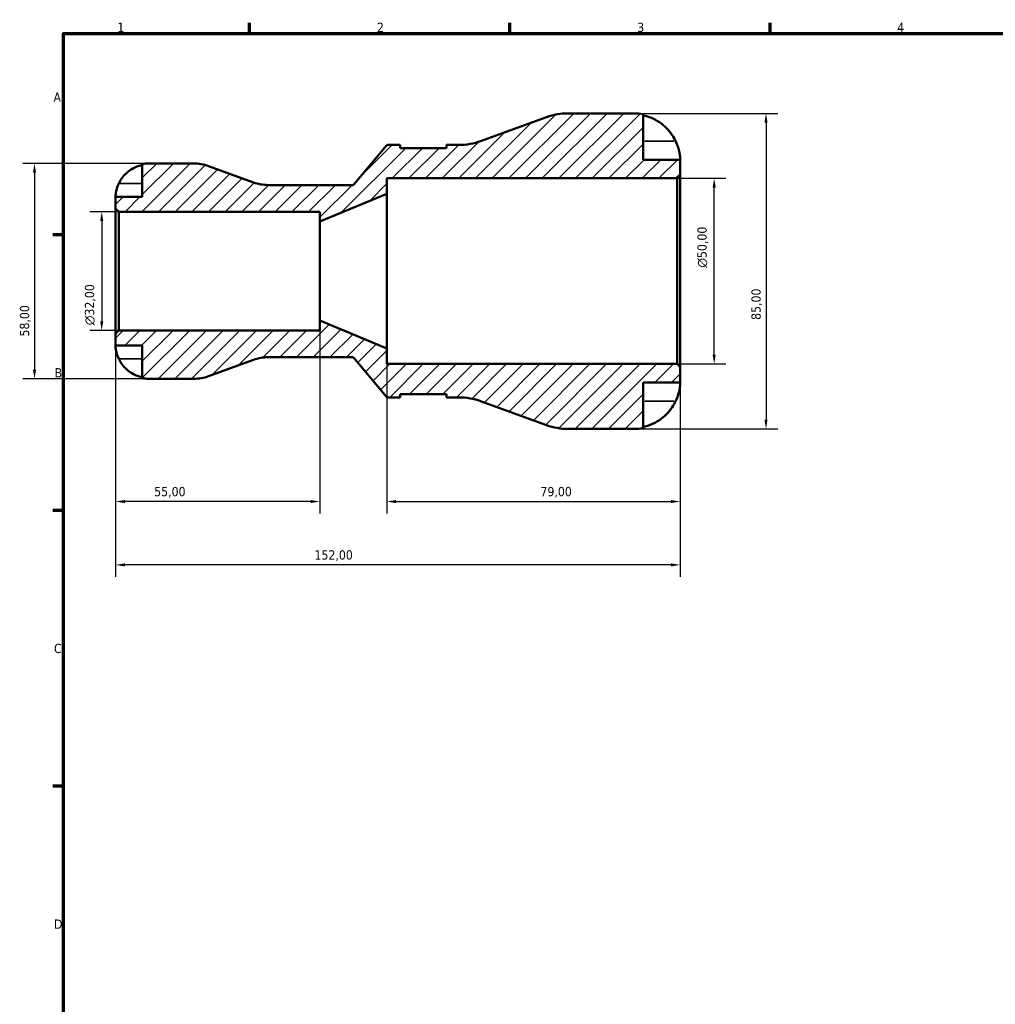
# Model space of a CAD drawing. Header units: millimetres. Extents: x 0 to 905, y 0 to 594.
# Tile 4 of 7: x 8 to 271, y 313 to 578. Entities that reach past the tile are written whole.
import ezdxf

# ---------------------------------------------------------------- set-up
doc = ezdxf.new("R2010")
doc.units = ezdxf.units.MM
for name, color, linetype, lineweight in [('Border (ISO)', 7, 'Continuous', 70), ('Dimension (ISO)', 7, 'Continuous', 25), ('Hatch (ISO)', 7, 'Continuous', 18), ('Visible (ISO)', 7, 'Continuous', 50), ('Visible Narrow (ISO)', 7, 'Continuous', 35)]:
    doc.layers.add(name, color=color, linetype=linetype, lineweight=lineweight)
doc.styles.add('Note Text (ISO)', font='tahoma.ttf')
doc.dimstyles.new('Default (ISO)', dxfattribs={"dimtxt": 2.5, "dimasz": 2.5, "dimexe": 3.175, "dimexo": 0, "dimgap": 0.762, "dimtad": 1, "dimrnd": 1e-08, "dimzin": 0, "dimtxsty": 'Note Text (ISO)', "dimcen": 0.09, "dimdle": 10, "dimclrd": 256, "dimclre": 256, "dimclrt": 232, "dimazin": 0, "dimtfac": 1.40208, "dimtmove": 0, "dimatfit": 3, "dimfxl": 1, "dimtolj": 1, "dimtzin": 0, "dimlwd": -1, "dimlwe": -1, "dimarcsym": 0})

# ---------------------------------------------------------------- blocks, each defined once
blk = doc.blocks.new('Borders Default Border')
at = {"layer": 'Border (ISO)'}
for p, q in [((70.08, 574), (70.08, 576.9)), ((140.17, 574), (140.17, 576.9)), ((210.25, 574), (210.25, 576.9)), ((20, 519.75), (17.1, 519.75)), ((20, 445.5), (17.1, 445.5)), ((20, 371.25), (17.1, 371.25))]:
    blk.add_line(p, q, dxfattribs=at)
at = {"layer": 'Border (ISO)', "flags": 128}
blk.add_lwpolyline([(20, 20), (20, 574), (821, 574), (821, 20), (20, 20)], dxfattribs=at)
at = {"layer": 'Border (ISO)', "color": 232, "true_color": 0xca0064, "char_height": 2.5, "attachment_point": 7, "style": 'Note Text (ISO)'}
for s, insert in [('1', (34.48, 574.4)), ('2', (104.37, 574.4)), ('3', (174.43, 574.35)), ('4', (244.42, 574.4)), ('A', (17.29, 555.62)), ('B', (17.59, 481.37)), ('C', (17.43, 407.08)), ('D', (17.43, 332.88))]:
    blk.add_mtext(s, dxfattribs=dict(at, insert=insert))
blk = doc.blocks.new('*D7')
at = {"layer": 'Defpoints', "color": 0, "transparency": 16777216}
for p in [(173.5, 552.5), (173.5, 467.5), (209.1, 467.5)]:
    blk.add_point(p, dxfattribs=at)
at = {"layer": 'Dimension (ISO)', "transparency": 16777216}
for p, q in [((173.5, 552.5), (212.27, 552.5)), ((209.1, 550), (209.1, 470)), ((173.5, 467.5), (212.27, 467.5))]:
    blk.add_line(p, q, dxfattribs=at)
for points in [[(208.68, 550), (209.51, 550), (209.1, 552.5)], [(208.68, 470), (209.51, 470), (209.1, 467.5)]]:
    blk.add_solid(points, dxfattribs=at)
at = {"layer": 'Dimension (ISO)', "color": 232, "true_color": 0xca0064, "transparency": 16777216, "insert": (205.16, 496.86), "char_height": 2.5, "attachment_point": 1, "rotation": 90, "style": 'Note Text (ISO)'}
blk.add_mtext('\\A1;85,00', dxfattribs=at)
blk = doc.blocks.new('*D8')
at = {"layer": 'Defpoints', "color": 0, "transparency": 16777216}
for p in [(185.15, 535), (195.15, 535), (185.15, 485)]:
    blk.add_point(p, dxfattribs=at)
at = {"layer": 'Dimension (ISO)', "transparency": 16777216}
for p, q in [((185.15, 535), (198.32, 535)), ((195.15, 487.5), (195.15, 532.5)), ((185.15, 485), (198.32, 485))]:
    blk.add_line(p, q, dxfattribs=at)
for points in [[(194.73, 532.5), (195.57, 532.5), (195.15, 535)], [(194.73, 487.5), (195.57, 487.5), (195.15, 485)]]:
    blk.add_solid(points, dxfattribs=at)
at = {"layer": 'Dimension (ISO)', "color": 232, "true_color": 0xca0064, "transparency": 16777216, "insert": (190.63, 510.94), "char_height": 2.5, "attachment_point": 1, "rotation": 90, "style": 'Note Text (ISO)'}
blk.add_mtext('\\A1;\\fAIGDT|b0|i0;\\H2.5000;\\ln\\fTahoma|b0|i0;\\H2.5000;50,00', dxfattribs=at)
blk = doc.blocks.new('*D9')
at = {"layer": 'Defpoints', "color": 0, "transparency": 16777216}
for p in [(89, 496.67), (34, 493.15), (34, 447.95)]:
    blk.add_point(p, dxfattribs=at)
at = {"layer": 'Dimension (ISO)', "transparency": 16777216}
for p, q in [((89, 496.67), (89, 444.77)), ((34, 493.15), (34, 444.77)), ((86.5, 447.95), (36.5, 447.95))]:
    blk.add_line(p, q, dxfattribs=at)
for points in [[(36.5, 448.36), (36.5, 447.53), (34, 447.95)], [(86.5, 448.36), (86.5, 447.53), (89, 447.95)]]:
    blk.add_solid(points, dxfattribs=at)
at = {"layer": 'Dimension (ISO)', "color": 232, "true_color": 0xca0064, "transparency": 16777216, "insert": (44.4, 451.88), "char_height": 2.5, "attachment_point": 1, "style": 'Note Text (ISO)'}
blk.add_mtext('\\A1;55,00', dxfattribs=at)
blk = doc.blocks.new('*D10')
at = {"layer": 'Defpoints', "color": 0, "transparency": 16777216}
for p in [(107, 489.17), (186, 484.15), (186, 447.95)]:
    blk.add_point(p, dxfattribs=at)
at = {"layer": 'Dimension (ISO)', "transparency": 16777216}
for p, q in [((107, 489.17), (107, 444.77)), ((186, 484.15), (186, 444.77)), ((109.5, 447.95), (183.5, 447.95))]:
    blk.add_line(p, q, dxfattribs=at)
for points in [[(109.5, 448.36), (109.5, 447.53), (107, 447.95)], [(183.5, 448.36), (183.5, 447.53), (186, 447.95)]]:
    blk.add_solid(points, dxfattribs=at)
at = {"layer": 'Dimension (ISO)', "color": 232, "true_color": 0xca0064, "transparency": 16777216, "insert": (148.38, 451.88), "char_height": 2.5, "attachment_point": 1, "style": 'Note Text (ISO)'}
blk.add_mtext('\\A1;79,00', dxfattribs=at)
blk = doc.blocks.new('*D11')
at = {"layer": 'Defpoints', "color": 0, "transparency": 16777216}
for p in [(34, 493.15), (186, 484.15), (34, 430.89)]:
    blk.add_point(p, dxfattribs=at)
at = {"layer": 'Dimension (ISO)', "transparency": 16777216}
for p, q in [((34, 493.15), (34, 427.71)), ((186, 484.15), (186, 427.71)), ((183.5, 430.89), (36.5, 430.89))]:
    blk.add_line(p, q, dxfattribs=at)
for points in [[(36.5, 431.3), (36.5, 430.47), (34, 430.89)], [(183.5, 431.3), (183.5, 430.47), (186, 430.89)]]:
    blk.add_solid(points, dxfattribs=at)
at = {"layer": 'Dimension (ISO)', "color": 232, "true_color": 0xca0064, "transparency": 16777216, "insert": (87.55, 434.82), "char_height": 2.5, "attachment_point": 1, "style": 'Note Text (ISO)'}
blk.add_mtext('\\A1;152,00', dxfattribs=at)
blk = doc.blocks.new('*D12')
at = {"layer": 'Defpoints', "color": 0, "transparency": 16777216}
for p in [(43, 539), (12.18, 481), (43, 481)]:
    blk.add_point(p, dxfattribs=at)
at = {"layer": 'Dimension (ISO)', "transparency": 16777216}
for p, q in [((43, 539), (9, 539)), ((12.18, 536.5), (12.18, 483.5)), ((43, 481), (9, 481))]:
    blk.add_line(p, q, dxfattribs=at)
for points in [[(11.76, 536.5), (12.6, 536.5), (12.18, 539)], [(11.76, 483.5), (12.6, 483.5), (12.18, 481)]]:
    blk.add_solid(points, dxfattribs=at)
at = {"layer": 'Dimension (ISO)', "color": 232, "true_color": 0xca0064, "transparency": 16777216, "insert": (8.24, 492.4), "char_height": 2.5, "attachment_point": 1, "rotation": 90, "style": 'Note Text (ISO)'}
blk.add_mtext('\\A1;58,00', dxfattribs=at)
blk = doc.blocks.new('*D13')
at = {"layer": 'Defpoints', "color": 0, "transparency": 16777216}
for p in [(34.85, 526), (30.27, 494), (34.85, 494)]:
    blk.add_point(p, dxfattribs=at)
at = {"layer": 'Dimension (ISO)', "transparency": 16777216}
for p, q in [((34.85, 526), (27.09, 526)), ((30.27, 523.5), (30.27, 496.5)), ((34.85, 494), (27.09, 494))]:
    blk.add_line(p, q, dxfattribs=at)
for points in [[(29.85, 523.5), (30.69, 523.5), (30.27, 526)], [(29.85, 496.5), (30.69, 496.5), (30.27, 494)]]:
    blk.add_solid(points, dxfattribs=at)
at = {"layer": 'Dimension (ISO)', "color": 232, "true_color": 0xca0064, "transparency": 16777216, "insert": (25.74, 495.44), "char_height": 2.5, "attachment_point": 1, "rotation": 90, "style": 'Note Text (ISO)'}
blk.add_mtext('\\A1;\\fAIGDT|b0|i0;\\H2.5000;\\ln\\fTahoma|b0|i0;\\H2.5000;32,00', dxfattribs=at)

msp = doc.modelspace()

# ---------------------------------------------------------------- hatches: boundary and pattern name
at = {"layer": 'Hatch (ISO)'}
h = msp.add_hatch(dxfattribs=at)
h.set_pattern_fill('ANSI31', color=256, scale=25.4, style=0)
h.set_pattern_definition([(45, (0, 0), (-2.245064, 2.245064), [])])
edge = h.paths.add_edge_path()
edge.add_ellipse((155.817, 484.5), major_axis=(-5.814, -15.975), ratio=1, start_angle=0, end_angle=20)
edge.add_line((155.817, 467.5), (173.5, 467.5))
edge.add_ellipse((173.5, 480), major_axis=(0, -12.5), ratio=1, start_angle=0, end_angle=11.53696)
edge.add_line((176, 467.753), (176, 480))
edge.add_line((176, 480), (186, 480))
edge.add_line((186, 480), (186, 484.15))
edge.add_line((186, 484.15), (185.15, 485))
edge.add_line((185.15, 485), (107, 485))
edge.add_line((107, 485), (107, 489.167))
edge.add_line((107, 489.167), (89, 496.667))
edge.add_line((89, 496.667), (89, 494))
edge.add_line((89, 494), (34.85, 494))
edge.add_line((34.85, 494), (34, 493.15))
edge.add_line((34, 493.15), (34, 490))
edge.add_line((34, 490), (41.2, 490))
edge.add_line((41.2, 490), (41.2, 481.182))
edge.add_ellipse((43, 490), major_axis=(-1.8, -8.818), ratio=1, start_angle=0, end_angle=11.53696)
edge.add_line((43, 481), (55.054, 481))
edge.add_ellipse((55.054, 492.6), major_axis=(0, -11.6), ratio=1, start_angle=0, end_angle=20)
edge.add_line((59.022, 481.7), (71.113, 486.1))
edge.add_ellipse((75.08, 475.2), major_axis=(-3.967, 10.9), ratio=1, start_angle=340, end_angle=360, ccw=False)
edge.add_line((75.08, 486.8), (97.766, 486.8))
edge.add_ellipse((97.766, 486.3), major_axis=(0, 0.5), ratio=1, start_angle=310, end_angle=360, ccw=False)
edge.add_line((98.149, 486.621), (106.912, 476.179))
edge.add_ellipse((107.295, 476.5), major_axis=(-0.383, -0.321), ratio=1, start_angle=0, end_angle=50)
edge.add_line((107.295, 476), (110.632, 476))
edge.add_line((110.632, 476), (110.632, 476.85))
edge.add_line((110.632, 476.85), (123.132, 476.85))
edge.add_line((123.132, 476.85), (123.132, 476))
edge.add_line((123.132, 476), (126.468, 476))
edge.add_ellipse((126.468, 459), major_axis=(0, 17), ratio=1, start_angle=340, end_angle=360, ccw=False)
edge.add_line((132.283, 474.975), (150.003, 468.525))
edge = h.paths.add_edge_path()
edge.add_ellipse((155.817, 535.5), major_axis=(0, 17), ratio=1, start_angle=0, end_angle=20)
edge.add_line((150.003, 551.475), (132.283, 545.025))
edge.add_ellipse((126.468, 561), major_axis=(5.814, -15.975), ratio=1, start_angle=340, end_angle=360, ccw=False)
edge.add_line((126.468, 544), (123.132, 544))
edge.add_line((123.132, 544), (123.132, 543.15))
edge.add_line((123.132, 543.15), (110.632, 543.15))
edge.add_line((110.632, 543.15), (110.632, 544))
edge.add_line((110.632, 544), (107.295, 544))
edge.add_ellipse((107.295, 543.5), major_axis=(0, 0.5), ratio=1, start_angle=0, end_angle=50)
edge.add_line((106.912, 543.821), (98.149, 533.379))
edge.add_ellipse((97.766, 533.7), major_axis=(0.383, -0.321), ratio=1, start_angle=310, end_angle=360, ccw=False)
edge.add_line((97.766, 533.2), (75.08, 533.2))
edge.add_ellipse((75.08, 544.8), major_axis=(0, -11.6), ratio=1, start_angle=340, end_angle=360, ccw=False)
edge.add_line((71.113, 533.9), (59.022, 538.3))
edge.add_ellipse((55.054, 527.4), major_axis=(3.967, 10.9), ratio=1, start_angle=0, end_angle=20)
edge.add_line((55.054, 539), (43, 539))
edge.add_ellipse((43, 530), major_axis=(0, 9), ratio=1, start_angle=0, end_angle=11.53696)
edge.add_line((41.2, 538.818), (41.2, 530))
edge.add_line((41.2, 530), (34, 530))
edge.add_line((34, 530), (34, 526.85))
edge.add_line((34, 526.85), (34.85, 526))
edge.add_line((34.85, 526), (89, 526))
edge.add_line((89, 526), (89, 523.333))
edge.add_line((89, 523.333), (107, 530.833))
edge.add_line((107, 530.833), (107, 535))
edge.add_line((107, 535), (185.15, 535))
edge.add_line((185.15, 535), (186, 535.85))
edge.add_line((186, 535.85), (186, 540))
edge.add_line((186, 540), (176, 540))
edge.add_line((176, 540), (176, 552.247))
edge.add_ellipse((173.5, 540), major_axis=(2.5, 12.247), ratio=1, start_angle=0, end_angle=11.53696)
edge.add_line((173.5, 552.5), (155.817, 552.5))

# ---------------------------------------------------------------- linework, layer by layer
at = {"layer": 'Visible (ISO)'}
for p, q in [((173.5, 552.5), (155.817, 552.5)), ((176, 540), (176, 552.247)), ((150.003, 551.475), (132.283, 545.025)), ((106.912, 543.821), (98.149, 533.379)), ((110.632, 544), (107.295, 544)), ((110.632, 543.15), (110.632, 544)), ((126.468, 544), (123.132, 544)), ((123.132, 544), (123.132, 543.15)), ((123.132, 543.15), (110.632, 543.15)), ((41.2, 538.818), (41.2, 530)), ((55.054, 539), (43, 539)), ((186, 540), (176, 540)), ((186, 535.85), (186, 540)), ((71.113, 533.9), (59.022, 538.3)), ((185.15, 535), (186, 535.85)), ((186, 484.15), (186, 535.85)), ((97.766, 533.2), (75.08, 533.2)), ((107, 530.833), (107, 535)), ((107, 535), (185.15, 535)), ((185.15, 535), (185.15, 485)), ((89, 523.333), (107, 530.833)), ((107, 489.167), (107, 530.833)), ((41.2, 530), (34, 530)), ((34, 530), (34, 526.85)), ((34, 526.85), (34.85, 526)), ((34, 526.85), (34, 493.15)), ((34.85, 526), (89, 526)), ((34.85, 494), (34.85, 526)), ((89, 526), (89, 523.333)), ((89, 496.667), (89, 523.333)), ((107, 489.167), (89, 496.667)), ((89, 496.667), (89, 494)), ((34.85, 494), (34, 493.15)), ((89, 494), (34.85, 494)), ((34, 493.15), (34, 490)), ((34, 490), (41.2, 490)), ((41.2, 490), (41.2, 481.182)), ((107, 485), (107, 489.167)), ((59.022, 481.7), (71.113, 486.1)), ((75.08, 486.8), (97.766, 486.8)), ((98.149, 486.621), (106.912, 476.179)), ((185.15, 485), (107, 485)), ((186, 484.15), (185.15, 485)), ((186, 480), (186, 484.15)), ((43, 481), (55.054, 481)), ((176, 467.753), (176, 480)), ((176, 480), (186, 480)), ((107.295, 476), (110.632, 476)), ((110.632, 476), (110.632, 476.85)), ((110.632, 476.85), (123.132, 476.85)), ((123.132, 476.85), (123.132, 476)), ((123.132, 476), (126.468, 476)), ((132.283, 474.975), (150.003, 468.525)), ((155.817, 467.5), (173.5, 467.5))]:
    msp.add_line(p, q, dxfattribs=at)
for centre, radius, start, end in [((155.817, 535.5), 17, 90, 110), ((173.5, 540), 12.5, 78.46304, 90), ((107.295, 543.5), 0.5, 90, 140), ((126.468, 561), 17, 270, 290), ((43, 530), 9, 90, 101.53696), ((55.054, 527.4), 11.6, 70, 90), ((75.08, 544.8), 11.6, 250, 270), ((97.766, 533.7), 0.5, 270, 320), ((75.08, 475.2), 11.6, 90, 110), ((97.766, 486.3), 0.5, 40, 90), ((43, 490), 9, 258.46304, 270), ((55.054, 492.6), 11.6, 270, 290), ((107.295, 476.5), 0.5, 220, 270), ((126.468, 459), 17, 70, 90), ((155.817, 484.5), 17, 250, 270), ((173.5, 480), 12.5, 270, 281.53696)]:
    msp.add_arc(centre, radius, start, end, dxfattribs=at)
for points, knots in [([(176, 551.951), (176.798, 551.786), (177.578, 551.54), (178.981, 550.956), (179.73, 550.562), (181.128, 549.624), (181.777, 549.08), (182.869, 547.983), (183.413, 547.327), (184.23, 546.097), (184.539, 545.545), (184.794, 545)], [0.2371559, 0.2371559, 0.2371559, 0.2371559, 0.4614966, 0.4614966, 0.6930693, 0.6930693, 0.924642, 0.924642, 1.1576195, 1.1576195, 1.3310454, 1.3310454, 1.3310454, 1.3310454]), ([(184.794, 545), (184.882, 544.812), (184.966, 544.623), (185.17, 544.136), (185.282, 543.838), (185.489, 543.223), (185.581, 542.911), (185.77, 542.169), (185.846, 541.763), (185.959, 540.973), (185.982, 540.626), (186.002, 540.131), (186, 540), (186, 540)], [-0.80030455, -0.80030455, -0.80030455, -0.80030455, -0.73902747, -0.73902747, -0.64314065, -0.64314065, -0.53879935, -0.53879935, -0.38557884, -0.38557884, -0.19805199, -0.19805199, 0, 0, 0, 0]), ([(34.876, 533.6), (35.058, 533.988), (35.278, 534.38), (35.863, 535.262), (36.255, 535.735), (37.042, 536.525), (37.509, 536.917), (38.515, 537.593), (39.054, 537.877), (40.064, 538.297), (40.625, 538.474), (41.2, 538.592)], [4.42788405, 4.42788405, 4.42788405, 4.42788405, 4.5512464, 4.5512464, 4.71913293, 4.71913293, 4.88586959, 4.88586959, 5.05260626, 5.05260626, 5.21400469, 5.21400469, 5.21400469, 5.21400469]), ([(34, 530), (34, 530), (33.999, 530.033), (34.001, 530.168), (34.004, 530.274), (34.025, 530.624), (34.053, 530.909), (34.159, 531.509), (34.222, 531.794), (34.394, 532.397), (34.499, 532.709), (34.702, 533.216), (34.786, 533.409), (34.876, 533.6)], [0, 0, 0, 0, 0.0846147, 0.0846147, 0.17434238, 0.17434238, 0.3108876, 0.3108876, 0.41427185, 0.41427185, 0.5166571, 0.5166571, 0.58005471, 0.58005471, 0.58005471, 0.58005471]), ([(34.876, 486.4), (34.808, 486.543), (34.744, 486.687), (34.594, 487.047), (34.514, 487.261), (34.365, 487.702), (34.299, 487.926), (34.165, 488.452), (34.111, 488.738), (34.029, 489.301), (34.013, 489.55), (33.998, 489.906), (34, 490), (34, 490)], [-0.57647647, -0.57647647, -0.57647647, -0.57647647, -0.52968676, -0.52968676, -0.46054026, -0.46054026, -0.38562403, -0.38562403, -0.27730827, -0.27730827, -0.14258086, -0.14258086, 0, 0, 0, 0]), ([(41.2, 481.408), (40.625, 481.526), (40.064, 481.703), (39.054, 482.123), (38.515, 482.407), (37.509, 483.083), (37.042, 483.475), (36.255, 484.265), (35.863, 484.738), (35.278, 485.62), (35.058, 486.012), (34.876, 486.4)], [0.17075309, 0.17075309, 0.17075309, 0.17075309, 0.33215152, 0.33215152, 0.49888818, 0.49888818, 0.66562485, 0.66562485, 0.83351137, 0.83351137, 0.95687373, 0.95687373, 0.95687373, 0.95687373]), ([(186, 480), (186, 480), (186, 479.95), (185.997, 479.744), (185.992, 479.579), (185.957, 479.048), (185.914, 478.63), (185.758, 477.794), (185.673, 477.424), (185.478, 476.744), (185.382, 476.445), (185.158, 475.833), (185.03, 475.521), (184.86, 475.141), (184.827, 475.07), (184.794, 475)], [-3.4720969, -3.4720969, -3.4720969, -3.4720969, -3.34968047, -3.34968047, -3.21609652, -3.21609652, -3.02231789, -3.02231789, -2.88911927, -2.88911927, -2.78956082, -2.78956082, -2.68657695, -2.68657695, -2.66294286, -2.66294286, -2.66294286, -2.66294286]), ([(184.794, 475), (184.539, 474.455), (184.23, 473.903), (183.413, 472.673), (182.869, 472.017), (181.777, 470.92), (181.128, 470.376), (179.73, 469.438), (178.981, 469.044), (177.578, 468.46), (176.798, 468.214), (176, 468.049)], [6.1350469, 6.1350469, 6.1350469, 6.1350469, 6.3084728, 6.3084728, 6.5414503, 6.5414503, 6.7730229, 6.7730229, 7.0045956, 7.0045956, 7.2289364, 7.2289364, 7.2289364, 7.2289364])]:
    msp.add_open_spline(points, degree=3, knots=knots, dxfattribs=at)
at = {"layer": 'Visible Narrow (ISO)'}
for p, q in [((184.355, 545), (176.439, 545)), ((35.192, 533.6), (40.883, 533.6)), ((35.192, 486.4), (40.883, 486.4)), ((184.355, 475), (176.439, 475))]:
    msp.add_line(p, q, dxfattribs=at)

# ---------------------------------------------------------------- block references
msp.add_blockref('Borders Default Border', (0, 0))

# ---------------------------------------------------------------- dimensions: what is measured, and where the dimension line sits
at = {"layer": 'Dimension (ISO)'}
for base, p1, p2, angle, picture, middle in [((209.097, 467.5), (173.5, 552.5), (173.5, 467.5), 90, '*D7', (209.097, 501)), ((12.18, 481), (43, 539), (43, 481), 90, '*D12', (12.18, 496.5)), ((34, 447.948), (89, 496.667), (34, 493.15), 180, '*D9', (48.5, 447.948)), ((34, 430.886), (186, 484.15), (34, 493.15), 180, '*D11', (92.5, 430.886)), ((186, 447.948), (107, 489.167), (186, 484.15), 180, '*D10', (152.5, 447.948))]:
    dim = msp.add_linear_dim(base=base, p1=p1, p2=p2, angle=angle, dimstyle='Default (ISO)', override={"dimdec": 2, "dimtp": 0, "dimtm": 0, "dimtdec": 2, "dimtofl": 0, "dimatfit": 1}, dxfattribs=at)
    dim.commit()
    dim.dimension.update_dxf_attribs({"geometry": picture, "text_midpoint": middle, "dimtype": 160})
for base, p1, p2, picture, middle in [((195.15, 535), (185.15, 485), (185.15, 535), '*D8', (195.15, 516.5)), ((30.268, 494), (34.85, 526), (34.85, 494), '*D13', (30.268, 501))]:
    dim = msp.add_linear_dim(base=base, p1=p1, p2=p2, angle=90, text='\\fAIGDT|b0|i0;\\H2.5000;\\ln\\fTahoma|b0|i0;\\H2.5000;<>', dimstyle='Default (ISO)', override={"dimdec": 2, "dimtp": 0, "dimtm": 0, "dimtdec": 2, "dimtofl": 0, "dimatfit": 1}, dxfattribs=at)
    dim.commit()
    dim.dimension.update_dxf_attribs({"geometry": picture, "text_midpoint": middle, "dimtype": 160})

doc.saveas('drawing.dxf')
